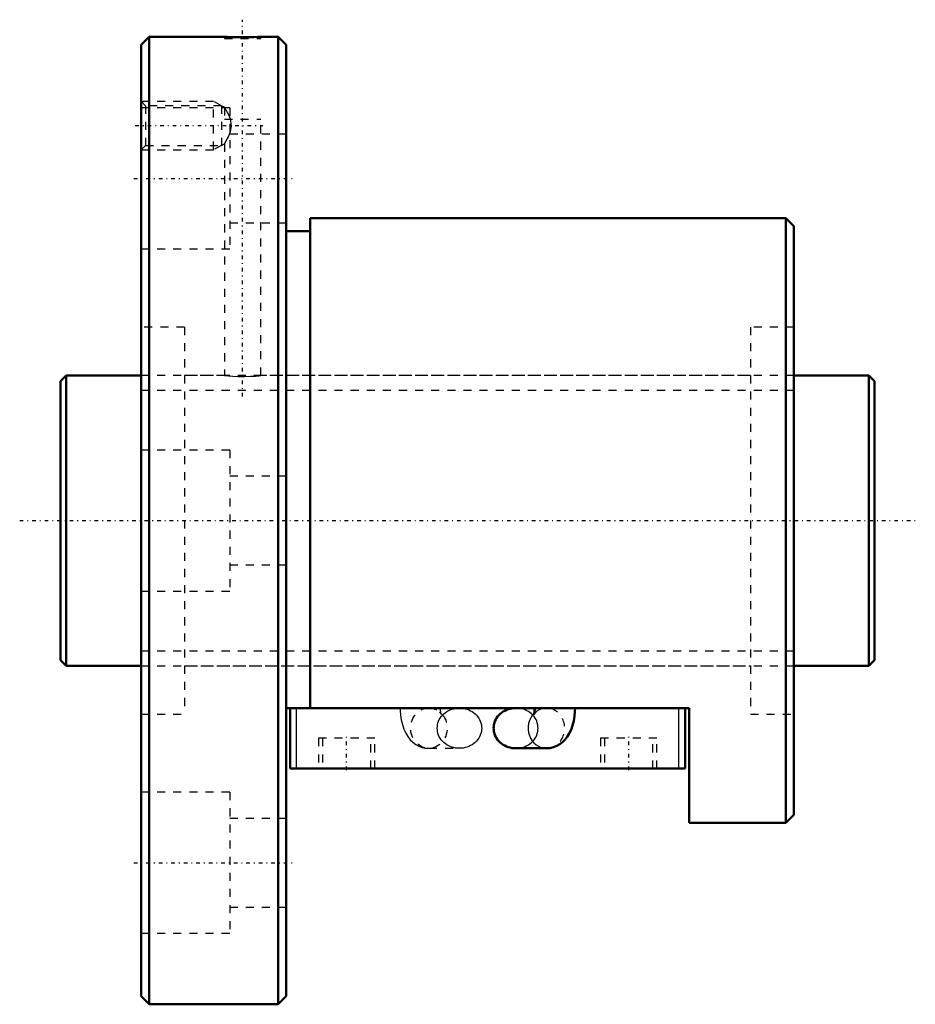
# Model space of a CAD drawing. Header units: millimetres. Extents: x -5 to 106, y -60 to 62.
import ezdxf

# ---------------------------------------------------------------- set-up
doc = ezdxf.new("R2010")
doc.units = ezdxf.units.MM
doc.linetypes.add('Center', pattern=[1.5, 0.45, -0.5, 0.05, -0.5])
doc.linetypes.add('Dashed', pattern=[2, 1, -1])
for name, color, linetype, lineweight in [('2d ConnectionPoints', 7, 'Continuous', 50), ('AM_0', 7, 'Continuous', 50), ('AM_4', 3, 'Continuous', 25), ('AM_5', 3, 'Continuous', 25), ('AM_7', 7, 'Center', 25), ('AM_9', 6, 'Dashed', 25)]:
    doc.layers.add(name, color=color, linetype=linetype, lineweight=lineweight)

# ---------------------------------------------------------------- blocks, each defined once
blk = doc.blocks.new('1_BNF_3610_2_5RR_Nut_0_in_BNF3610V_2_5RRG1_101LC0_000_rev_4')
at = {"layer": 'AM_0'}
for p, q in [((11, 60), (10, 59)), ((11, 60), (11, -60)), ((20.35, 60), (11, 60)), ((27, 60), (24.82, 60)), ((27, 60), (27, -60)), ((28, 59), (27, 60)), ((10, 59), (10, -59)), ((28, 59), (28, -59)), ((90, 37.5), (31, 37.5)), ((31, 37.5), (31, -23.25)), ((90, 37.5), (90, -37.5)), ((91, 36.5), (90, 37.5)), ((31, 35.9), (28, 35.9)), ((91, 36.5), (91, -36.5)), ((78, -23.25), (28, -23.25)), ((28.5, -30.75), (28.5, -23.25)), ((58.85, -23.25), (56.5, -23.25)), ((77.5, -30.75), (77.5, -23.25)), ((78, -37.5), (78, -23.25)), ((56.5, -28.25), (60.29, -28.25)), ((77.5, -30.75), (28.5, -30.75)), ((90, -37.5), (91, -36.5)), ((78, -37.5), (90, -37.5)), ((10, -59), (11, -60)), ((27, -60), (28, -59)), ((11, -60), (27, -60))]:
    blk.add_line(p, q, dxfattribs=at)
for points in [[(24.85, 60), (24.79, 60), (24.5, 59.99), (23.99, 59.97), (23.32, 59.96), (22.58, 59.96), (21.84, 59.96), (21.18, 59.97), (20.68, 59.99), (20.4, 60), (20.35, 60)], [(56.5, -23.25), (56.26, -23.26), (56.02, -23.29), (55.78, -23.34), (55.55, -23.4), (55.33, -23.49), (55.12, -23.59), (54.92, -23.7), (54.72, -23.84), (54.55, -23.98), (54.39, -24.14), (54.24, -24.32), (54.11, -24.5), (54, -24.69), (53.91, -24.9), (53.83, -25.1), (53.78, -25.32), (53.75, -25.53), (53.74, -25.75)], [(58.85, -23.25), (58.85, -23.38), (58.83, -23.62), (58.8, -23.83), (58.76, -23.96), (58.74, -24.03), (58.73, -24.05)], [(60.29, -28.25), (60.73, -28.22), (61.17, -28.12), (61.58, -27.95), (61.95, -27.74), (62.3, -27.48), (62.61, -27.17), (62.88, -26.82), (63.13, -26.42), (63.35, -25.95), (63.54, -25.43), (63.69, -24.86), (63.78, -24.28), (63.83, -23.7), (63.85, -23.25)], [(53.74, -25.75), (53.75, -25.97), (53.78, -26.18), (53.83, -26.4), (53.91, -26.6), (54, -26.81), (54.11, -27), (54.24, -27.18), (54.39, -27.36), (54.55, -27.52), (54.72, -27.66), (54.92, -27.8), (55.12, -27.91), (55.33, -28.01), (55.55, -28.1), (55.78, -28.16), (56.02, -28.21), (56.26, -28.24), (56.5, -28.25)]]:
    blk.add_lwpolyline(points, dxfattribs=at)
at = {"layer": 'AM_4'}
for p, q in [((29.3, -30.75), (29.3, -23.25)), ((76.7, -30.75), (76.7, -23.25))]:
    blk.add_line(p, q, dxfattribs=at)
blk.add_ellipse((60.29, -25.75), major_axis=(0, 2.5), ratio=0.906308, start_param=0.73346, end_param=3.144285, dxfattribs=at)
at = {"layer": 'AM_5', "linetype": 'Dashed'}
for p, q in [((10, 52), (19, 52)), ((19, 46), (19, 52)), ((20, 51.46), (19, 52)), ((20, 46.54), (19, 46)), ((10, 46), (19, 46))]:
    blk.add_line(p, q, dxfattribs=at)
at = {"layer": 'AM_7'}
for p, q in [((22.6, 15.38), (22.6, 62.12)), ((9.28, 49), (25.12, 49)), ((9.1, 42.44), (28.9, 42.44)), ((35.5, -30.94), (35.5, -26.81)), ((70.5, -30.94), (70.5, -26.81)), ((9.1, -42.44), (28.9, -42.44))]:
    blk.add_line(p, q, dxfattribs=at)
at = {"layer": 'AM_9'}
for p, q in [((20.35, 60), (20.35, 59.8)), ((24.85, 59.8), (24.85, 60)), ((20.35, 59.8), (24.85, 59.8)), ((10.54, 51.46), (10, 52)), ((20, 51.46), (10.54, 51.46)), ((10.54, 51.46), (10.54, 46.54)), ((20, 51.46), (20, 46.54)), ((20.36, 51.26), (20, 51.46)), ((21, 51.19), (10, 51.19)), ((20.35, 51.25), (20.35, 49.8)), ((21, 51.19), (21, 33.69)), ((20.35, 49.8), (24.85, 49.8)), ((24.85, 18), (24.85, 49.8)), ((28, 47.94), (21, 47.94)), ((10, 46), (10.54, 46.54)), ((10.54, 46.54), (20, 46.54)), ((20, 46.54), (20.36, 46.74)), ((20.35, 46.75), (20.35, 18)), ((21, 36.94), (28, 36.94)), ((10, 33.69), (21, 33.69)), ((15.4, 24), (10, 24)), ((15.4, 24), (15.4, -24)), ((85.6, 24), (85.6, -24)), ((91, 24), (85.6, 24)), ((20.35, 18), (15.4, 18)), ((85.6, 18), (24.82, 18)), ((21, 8.75), (10, 8.75)), ((21, 8.75), (21, -8.75)), ((28, 5.5), (21, 5.5)), ((21, -5.5), (28, -5.5)), ((10, -8.75), (21, -8.75)), ((15.4, -18), (85.6, -18)), ((10, -24), (15.4, -24)), ((45.71, -23.25), (45.82, -23.25)), ((49.5, -23.25), (45.71, -23.25)), ((46.38, -23.36), (46.43, -23.38)), ((60.29, -23.25), (58.85, -23.25)), ((60.21, -23.25), (60.29, -23.25)), ((85.6, -24), (91, -24)), ((39, -27), (32, -27)), ((32, -27), (32, -30.75)), ((32.5, -27), (32.5, -30.75)), ((38.5, -30.75), (38.5, -27)), ((39, -30.75), (39, -27)), ((74, -27), (67, -27)), ((67, -27), (67, -30.75)), ((67.5, -27), (67.5, -30.75)), ((73.5, -30.75), (73.5, -27)), ((74, -30.75), (74, -27)), ((45.71, -28.25), (49.5, -28.25)), ((21, -33.69), (10, -33.69)), ((21, -33.69), (21, -51.19)), ((28, -36.94), (21, -36.94)), ((21, -47.94), (28, -47.94)), ((10, -51.19), (21, -51.19))]:
    blk.add_line(p, q, dxfattribs=at)
for points in [[(21.09, 49.8), (20.89, 50.31), (20.73, 50.62), (20.58, 50.9), (20.42, 51.15), (20.35, 51.26), (20.35, 51.26)], [(20.35, 46.74), (20.35, 46.74), (20.41, 46.83), (20.57, 47.09), (20.84, 47.59), (21.1, 48.24), (21.22, 48.9), (21.15, 49.58), (21.09, 49.8)], [(20.35, 18), (20.48, 17.98), (20.84, 17.95), (21.4, 17.9), (22.1, 17.87), (22.85, 17.86), (23.57, 17.89), (24.19, 17.93), (24.63, 17.97), (24.84, 18), (24.85, 18)], [(42.15, -23.25), (42.16, -23.57), (42.2, -24.15), (42.29, -24.72), (42.42, -25.29), (42.61, -25.86), (42.84, -26.36), (43.1, -26.8), (43.4, -27.18), (43.73, -27.5), (44.08, -27.77), (44.47, -27.98), (44.89, -28.13), (45.31, -28.22), (45.71, -28.25)], [(45.82, -23.25), (46.07, -23.28), (46.38, -23.36)], [(46.75, -25.75), (46.76, -25.53), (46.79, -25.32), (46.84, -25.1), (46.91, -24.9), (47, -24.69), (47.11, -24.5), (47.24, -24.32), (47.39, -24.14), (47.55, -23.98), (47.73, -23.84), (47.92, -23.7), (48.12, -23.59), (48.34, -23.49), (48.56, -23.4), (48.79, -23.34), (49.02, -23.29), (49.26, -23.26), (49.5, -23.25)], [(47.01, -23.73), (47.11, -23.83), (47.21, -23.95), (47.26, -24.03), (47.27, -24.05)], [(47.25, -23.99), (47.22, -23.91), (47.19, -23.76), (47.17, -23.55), (47.15, -23.31), (47.15, -23.25)], [(47.27, -24.05), (47.27, -24.05), (47.25, -24.01), (47.25, -23.99)], [(49.5, -23.25), (49.74, -23.26), (49.98, -23.29), (50.22, -23.34), (50.45, -23.4), (50.67, -23.49), (50.88, -23.59), (51.08, -23.7), (51.28, -23.84), (51.45, -23.98), (51.61, -24.14), (51.76, -24.32), (51.89, -24.5), (52, -24.69), (52.09, -24.9), (52.17, -25.1), (52.22, -25.32), (52.25, -25.53), (52.26, -25.75), (52.25, -25.97), (52.22, -26.18), (52.17, -26.4), (52.09, -26.6), (52, -26.81), (51.89, -27), (51.76, -27.18), (51.61, -27.36), (51.45, -27.52), (51.28, -27.66), (51.08, -27.8), (50.88, -27.91), (50.67, -28.01), (50.45, -28.1), (50.22, -28.16), (49.98, -28.21), (49.74, -28.24), (49.5, -28.25)], [(56.5, -28.25), (56.74, -28.24), (56.98, -28.21), (57.21, -28.16), (57.44, -28.1), (57.66, -28.01), (57.88, -27.91), (58.08, -27.8), (58.27, -27.66), (58.45, -27.52), (58.61, -27.36), (58.76, -27.18), (58.89, -27), (59, -26.81), (59.09, -26.6), (59.16, -26.4), (59.21, -26.18), (59.24, -25.97), (59.25, -25.75), (59.24, -25.53), (59.21, -25.32), (59.16, -25.1), (59.09, -24.9), (59, -24.69), (58.89, -24.5), (58.76, -24.32), (58.61, -24.14), (58.45, -23.98), (58.27, -23.84), (58.08, -23.7), (57.88, -23.59), (57.66, -23.49), (57.44, -23.4), (57.21, -23.34), (56.98, -23.29), (56.74, -23.26), (56.5, -23.25)], [(58.73, -24.05), (58.74, -24.04), (58.76, -24), (58.83, -23.9), (58.96, -23.76), (59.16, -23.6), (59.43, -23.44), (59.57, -23.38)], [(59.57, -23.38), (59.75, -23.32), (60.11, -23.26), (60.21, -23.25)], [(49.5, -28.25), (49.26, -28.24), (49.02, -28.21), (48.79, -28.16), (48.56, -28.1), (48.34, -28.01), (48.12, -27.91), (47.92, -27.8), (47.73, -27.66), (47.55, -27.52), (47.39, -27.36), (47.24, -27.18), (47.11, -27), (47, -26.81), (46.91, -26.6), (46.84, -26.4), (46.79, -26.18), (46.76, -25.97), (46.75, -25.75)]]:
    blk.add_lwpolyline(points, dxfattribs=at)
for start_param, end_param in [(3.144285, 6.662518), (0.65151, 0.73346)]:
    blk.add_ellipse((60.29, -25.75), major_axis=(0, 2.5), ratio=0.906308, start_param=start_param, end_param=end_param, dxfattribs=at)
blk.add_ellipse((45.71, -25.75), major_axis=(0, 2.5), ratio=0.906308, dxfattribs=at)
blk = doc.blocks.new('2_BNF_3610_2_5RR000_Shaft_0_in_BNF3610V_2_5RRG1_101LC0_000_rev_4')
at = {"layer": 'AM_0'}
for p, q in [((0.7, 18), (0, 17.3)), ((0, 17.3), (0, -17.3)), ((0.7, 18), (0.7, -18)), ((10, 18), (0.7, 18)), ((100.3, 18), (91, 18)), ((101, 17.3), (100.3, 18)), ((100.3, 18), (100.3, -18)), ((101, 17.3), (101, -17.3)), ((0, -17.3), (0.7, -18)), ((0.7, -18), (10, -18)), ((91, -18), (100.3, -18)), ((100.3, -18), (101, -17.3))]:
    blk.add_line(p, q, dxfattribs=at)
at = {"layer": 'AM_5', "linetype": 'Dashed'}
for p, q in [((10, 16.1595), (91, 16.1595)), ((10, -16.1595), (91, -16.1595))]:
    blk.add_line(p, q, dxfattribs=at)
at = {"layer": 'AM_7'}
blk.add_line((-5.05, 0), (106.05, 0), dxfattribs=at)
at = {"layer": 'AM_9'}
for p, q in [((91, 18), (10, 18)), ((10, -18), (91, -18))]:
    blk.add_line(p, q, dxfattribs=at)

msp = doc.modelspace()

# ---------------------------------------------------------------- linework, layer by layer
at = {"layer": '2d ConnectionPoints'}
for p in [(0, 0), (10, 0)]:
    msp.add_point(p, dxfattribs=at)

# ---------------------------------------------------------------- block references
for name in ['1_BNF_3610_2_5RR_Nut_0_in_BNF3610V_2_5RRG1_101LC0_000_rev_4', '2_BNF_3610_2_5RR000_Shaft_0_in_BNF3610V_2_5RRG1_101LC0_000_rev_4']:
    msp.add_blockref(name, (0, 0))

doc.saveas('drawing.dxf')
